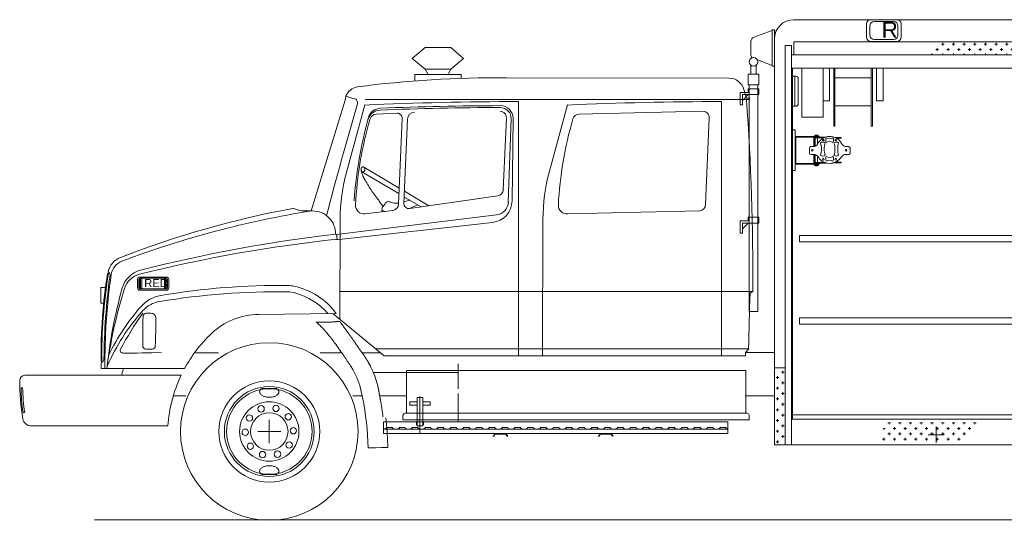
# Model space of a CAD drawing. Header units: metres. Extents: x -167 to 338, y -186 to 508.
# Tile 235 of 256: x 229.38 to 233.98, y -169.3 to -166.96. Entities that reach past the tile are written whole.
import ezdxf

# ---------------------------------------------------------------- set-up
doc = ezdxf.new("R2010")
doc.units = ezdxf.units.M
doc.header["$MEASUREMENT"] = 0
doc.linetypes.add('DASHED', pattern=[3, 2, -1])
doc.linetypes.add('PHANTOM', pattern=[10, 5, -1, 1, -1, 1, -1])
doc.styles.add('ERSTELLTER_STIL_1', font='arial.ttf')

# ---------------------------------------------------------------- blocks, each defined once
blk = doc.blocks.new('WHEEL')
at = {"color": 7, "linetype": 'Continuous', "lineweight": 13}
for p, q in [((1.79, 10.01), (-1.79, 10.01)), ((1.79, -10.01), (-1.79, -10.01))]:
    blk.add_line(p, q, dxfattribs=at)
for centre, radius in [((0, 0), 11.81), ((0, 0), 10.5), ((0, 0), 6.94), ((-1.91, 5.29), 0.75), ((1.57, 5.4), 0.75), ((-4.65, 3.16), 0.75), ((0, 0), 4.38), ((4.44, 3.45), 0.75), ((-5.62, -0.18), 0.75), ((5.62, 0.18), 0.75), ((-4.44, -3.45), 0.75), ((1.91, -5.29), 0.75), ((4.65, -3.16), 0.75), ((-1.57, -5.4), 0.75)]:
    blk.add_circle(centre, radius, dxfattribs=at)
for centre, radius, start, end in [((-1.53, 9.25), 0.725, 143.2924, 180), ((-1.53, 9.25), 0.725, 180, 216.7076), ((-0.8, 8.71), 1.63, 127.6123, 143.2924), ((0.8, 8.71), 1.63, 36.7076, 52.3877), ((1.53, 9.25), 0.725, 0, 36.7076), ((1.53, 9.25), 0.725, 323.2924, 0), ((-0.8, 9.8), 1.63, 216.7076, 240.9454), ((-0.32, 10.66), 2.62, 240.9454, 257.0408), ((0, 12.04), 4.04, 257.0408, 270), ((0, 12.04), 4.04, 270, 282.9592), ((0.32, 10.66), 2.62, 282.9592, 299.0546), ((0.8, 9.8), 1.63, 299.0546, 323.2924), ((-1.53, -9.25), 0.725, 143.2924, 180), ((-0.8, -9.8), 1.63, 119.0546, 143.2924), ((-0.32, -10.66), 2.62, 102.9592, 119.0546), ((0, -12.04), 4.04, 90, 102.9592), ((0, -12.04), 4.04, 77.0408, 90), ((0.32, -10.66), 2.62, 60.9454, 77.0408), ((0.8, -9.8), 1.63, 36.7076, 60.9454), ((1.53, -9.25), 0.725, 0, 36.7076), ((-1.53, -9.25), 0.725, 180, 216.7076), ((-0.8, -8.71), 1.63, 216.7076, 232.3877), ((0.8, -8.71), 1.63, 307.6123, 323.2924), ((1.53, -9.25), 0.725, 323.2924, 0)]:
    blk.add_arc(centre, radius, start, end, dxfattribs=at)
blk = doc.blocks.new('TELELITE')
at = {"color": 7, "linetype": 'Continuous', "lineweight": 13}
for p, q in [((7.5, 14.48), (3.16, 12.9)), ((8, 14.66), (7.5, 14.66)), ((7.5, 14.66), (7.5, 6.16)), ((8, 14.66), (8, 6.16)), ((2.5, 11.96), (2.5, 8.86)), ((7.5, 6.34), (4.03, 7.61)), ((2.5, 6.39), (2.5, 4.26)), ((3.74, 6.41), (3.74, 4.26)), ((7.5, 6.16), (8, 6.16)), ((1.87, 4.26), (1.87, 1.76)), ((1.87, 4.26), (4.37, 4.26)), ((4.37, 4.26), (4.37, 1.76)), ((0, 0), (0, -2.88)), ((2.12, 0), (0, 0)), ((1.87, 1.76), (4.37, 1.76)), ((1.87, 0.88), (1.87, 0)), ((4.37, 0.88), (1.87, 0.88)), ((2.12, 1.76), (2.12, -51.14)), ((4.12, 1.76), (4.12, -51.14)), ((4.37, -0.5), (4.37, 0.88)), ((1.87, -0.5), (0.5, -1.87)), ((0.5, -0.5), (4.37, -0.5)), ((0.5, -2.88), (0.5, -0.5)), ((0, -2.88), (0.5, -2.88)), ((4.37, -29.12), (1.87, -29.12)), ((1.87, -29.12), (1.87, -30)), ((4.37, -30.5), (4.37, -29.12)), ((2.12, -30), (0, -30)), ((0, -30), (0, -32.88)), ((0.5, -32.88), (0.5, -30.5)), ((0.5, -30.5), (4.37, -30.5)), ((1.87, -30.5), (0.5, -31.87)), ((0, -32.88), (0.5, -32.88)), ((2.12, -51.14), (4.12, -51.14))]:
    blk.add_line(p, q, dxfattribs=at)
blk.add_circle((3.12, 7.18), 1, dxfattribs=at)
for centre, start, end in [((3.5, 11.96), 110, 180), ((3.5, 8.86), 180, 226.6023)]:
    blk.add_arc(centre, 1, start, end, dxfattribs=at)
blk = doc.blocks.new('COMPLT1')
at = {"color": 7, "linetype": 'Continuous', "lineweight": 13}
for p, q in [((0.03, -6.72), (0.75, -6.72)), ((0.44, -6.72), (0.44, -13.72)), ((1.25, -7.22), (1.25, -13.22)), ((0.03, -13.72), (0.75, -13.72))]:
    blk.add_line(p, q, dxfattribs=at)
for centre, start, end in [((0.75, -7.22), 0, 90), ((0.75, -13.22), 270, 360)]:
    blk.add_arc(centre, 0.5, start, end, dxfattribs=at)
blk = doc.blocks.new('_X5')
at = {"color": 7, "linetype": 'Continuous', "lineweight": 13}
for p, q in [((310.29, 327.5), (310.62, 327.5)), ((310.31, 327.19), (310.31, 327.53)), ((311.25, 328.75), (311.88, 328.75)), ((311.56, 328.44), (311.56, 328.89)), ((312.5, 327.5), (313.12, 327.5)), ((312.81, 327.19), (312.81, 327.81)), ((313.75, 328.75), (314.38, 328.75)), ((314.06, 328.44), (314.06, 328.89)), ((315, 327.5), (315.62, 327.5)), ((315.31, 327.19), (315.31, 327.81)), ((316.25, 328.75), (316.88, 328.75)), ((316.56, 328.44), (316.56, 328.89)), ((317.5, 327.5), (318.12, 327.5)), ((317.81, 327.19), (317.81, 327.81)), ((318.75, 328.75), (319.38, 328.75)), ((319.06, 328.44), (319.06, 328.89)), ((320, 327.5), (320.62, 327.5)), ((320.31, 327.19), (320.31, 327.81)), ((321.25, 328.75), (321.88, 328.75)), ((321.56, 328.44), (321.56, 328.89)), ((322.5, 327.5), (323.12, 327.5)), ((322.81, 327.19), (322.81, 327.81)), ((323.75, 328.75), (324.38, 328.75)), ((324.06, 328.44), (324.06, 328.89)), ((325, 327.5), (325.62, 327.5)), ((325.31, 327.19), (325.31, 327.81)), ((326.25, 328.75), (326.88, 328.75)), ((326.56, 328.44), (326.56, 328.89)), ((327.5, 327.5), (328.12, 327.5)), ((327.81, 327.19), (327.81, 327.81)), ((328.75, 328.75), (329.38, 328.75)), ((329.06, 328.44), (329.06, 328.89)), ((330, 327.5), (330.62, 327.5)), ((330.31, 327.19), (330.31, 327.81)), ((331.25, 328.75), (331.88, 328.75)), ((331.56, 328.44), (331.56, 328.89)), ((310, 325), (310.62, 325)), ((310.31, 324.69), (310.31, 325.31)), ((311.25, 326.25), (311.88, 326.25)), ((311.56, 325.94), (311.56, 326.56)), ((312.5, 325), (313.12, 325)), ((312.81, 324.69), (312.81, 325.31)), ((313.75, 326.25), (314.38, 326.25)), ((314.06, 325.94), (314.06, 326.56)), ((315, 325), (315.62, 325)), ((315.31, 324.69), (315.31, 325.31)), ((316.25, 326.25), (316.88, 326.25)), ((316.56, 325.94), (316.56, 326.56)), ((317.5, 325), (318.12, 325)), ((317.81, 324.69), (317.81, 325.31)), ((318.75, 326.25), (319.38, 326.25)), ((319.06, 325.94), (319.06, 326.56)), ((320, 325), (320.62, 325)), ((320.31, 324.69), (320.31, 325.31)), ((321.25, 326.25), (321.88, 326.25)), ((321.56, 325.94), (321.56, 326.56)), ((322.5, 325), (323.12, 325)), ((322.81, 324.69), (322.81, 325.31)), ((323.75, 326.25), (324.38, 326.25)), ((324.06, 325.94), (324.06, 326.56)), ((325, 325), (325.62, 325)), ((325.31, 324.69), (325.31, 325.31)), ((326.25, 326.25), (326.88, 326.25)), ((326.56, 325.94), (326.56, 326.56)), ((327.5, 325), (328.12, 325)), ((327.81, 324.69), (327.81, 325.31)), ((328.75, 326.25), (329.38, 326.25)), ((329.06, 325.94), (329.06, 326.56)), ((330, 325), (330.06, 325))]:
    blk.add_line(p, q, dxfattribs=at)
blk = doc.blocks.new('_X2')
at = {"color": 7, "linetype": 'Continuous', "lineweight": 13}
for p, q in [((323.76, 401.25), (324.38, 401.25)), ((324.06, 400.94), (324.06, 401.54)), ((326.25, 401.25), (326.88, 401.25)), ((326.56, 400.94), (326.56, 401.56)), ((328.75, 401.25), (329.38, 401.25)), ((329.06, 400.94), (329.06, 401.56)), ((331.25, 401.25), (331.88, 401.25)), ((331.56, 400.94), (331.56, 401.56)), ((333.75, 401.25), (334.38, 401.25)), ((334.06, 400.94), (334.06, 401.56)), ((336.25, 401.25), (336.88, 401.25)), ((336.56, 400.94), (336.56, 401.56)), ((338.75, 401.25), (339.38, 401.25)), ((339.06, 400.94), (339.06, 401.56)), ((341.25, 401.25), (341.88, 401.25)), ((341.56, 400.94), (341.56, 401.56)), ((321.56, 398.81), (321.56, 399.06)), ((322.5, 400), (323.12, 400)), ((322.81, 399.69), (322.81, 400.31)), ((324.06, 398.81), (324.06, 399.06)), ((325, 400), (325.62, 400)), ((325.31, 399.69), (325.31, 400.31)), ((326.56, 398.81), (326.56, 399.06)), ((327.5, 400), (328.12, 400)), ((327.81, 399.69), (327.81, 400.31)), ((329.06, 398.81), (329.06, 399.06)), ((330, 400), (330.62, 400)), ((330.31, 399.69), (330.31, 400.31)), ((331.56, 398.81), (331.56, 399.06)), ((332.5, 400), (333.12, 400)), ((332.81, 399.69), (332.81, 400.31)), ((334.06, 398.81), (334.06, 399.06)), ((335, 400), (335.62, 400)), ((335.31, 399.69), (335.31, 400.31)), ((336.56, 398.81), (336.56, 399.06)), ((337.5, 400), (338.12, 400)), ((337.81, 399.69), (337.81, 400.31)), ((339.06, 398.81), (339.06, 399.06)), ((340, 400), (340.61, 400)), ((340.31, 399.71), (340.31, 400.31))]:
    blk.add_line(p, q, dxfattribs=at)

msp = doc.modelspace()

# ---------------------------------------------------------------- linework, layer by layer
at = {"color": 7, "linetype": 'Continuous', "lineweight": 13}
for p, q in [((232.9976, -166.9588), (236.9722, -166.9588)), ((233.4799, -166.9588), (233.3576, -166.9588)), ((233.4645, -166.9676), (233.373, -166.9676)), ((233.3376, -166.9787), (233.3376, -167.0398)), ((233.353, -166.9876), (233.353, -167.0309)), ((233.4845, -167.0309), (233.4845, -166.9876)), ((233.4998, -167.0398), (233.4998, -166.9787)), ((233.4998, -166.9787), (233.4998, -167.0398)), ((232.9077, -167.0486), (232.9077, -168.9434)), ((233.3576, -167.0598), (233.4799, -167.0598)), ((233.373, -167.0509), (233.4645, -167.0509)), ((231.2765, -167.0892), (231.3964, -167.0892)), ((232.9077, -167.0989), (232.9077, -167.1888)), ((232.9577, -167.0786), (232.9577, -168.9434)), ((232.9577, -167.0786), (232.9876, -167.0786)), ((232.9876, -167.0786), (232.9876, -168.9434)), ((232.9976, -167.062), (232.9976, -167.122)), ((236.9667, -167.062), (232.9976, -167.062)), ((232.9876, -167.122), (236.9764, -167.122)), ((231.2765, -167.1891), (231.3964, -167.1891)), ((231.2765, -167.1891), (231.2912, -167.2145)), ((231.3964, -167.1891), (231.3849, -167.2091)), ((232.9876, -167.1857), (236.9764, -167.1857)), ((232.9926, -167.1857), (232.9926, -168.8236)), ((233.0356, -167.1857), (233.0356, -167.4134)), ((233.1354, -167.1857), (233.1354, -167.4134)), ((233.1654, -167.1857), (233.1654, -167.3372)), ((233.1854, -167.1857), (233.1854, -167.4553)), ((233.1904, -167.1857), (233.1904, -167.4553)), ((233.3602, -167.1857), (233.3602, -167.4553)), ((233.3651, -167.1857), (233.3651, -167.4553)), ((233.3851, -167.1857), (233.3851, -167.3372)), ((233.4151, -167.1857), (233.4151, -167.3372)), ((231.4448, -167.2145), (231.2282, -167.2145)), ((231.2282, -167.2145), (231.2282, -167.2444)), ((231.4448, -167.2145), (231.4448, -167.2327)), ((231.6548, -167.2304), (232.6956, -167.2313)), ((233.1904, -167.2306), (233.3602, -167.2306)), ((232.7656, -167.285), (232.7766, -167.3246)), ((230.9027, -167.3348), (230.7446, -167.8512)), ((230.9027, -167.3348), (230.9068, -167.3151)), ((230.9962, -167.3316), (232.7906, -167.3316)), ((232.7766, -167.3246), (232.7906, -167.3246)), ((232.7773, -167.3316), (232.7906, -167.3316)), ((232.7906, -167.3246), (232.7906, -167.3316)), ((233.1654, -167.3372), (233.1354, -167.3372)), ((233.3851, -167.3372), (233.4151, -167.3372)), ((230.91, -167.6657), (230.9941, -167.3568)), ((231.7127, -167.3427), (231.7127, -168.5279)), ((231.8572, -167.6657), (231.9414, -167.3568)), ((232.66, -167.3427), (232.66, -168.5279)), ((233.1904, -167.3604), (233.3602, -167.3604)), ((231.0485, -167.3993), (231.1451, -167.3953)), ((231.1696, -167.4199), (231.1525, -167.819)), ((231.194, -167.4223), (231.1772, -167.8147)), ((231.656, -167.4167), (231.6416, -167.752)), ((231.6777, -167.4215), (231.665, -167.8097)), ((231.6872, -167.4196), (231.6823, -167.8046)), ((231.9958, -167.3993), (232.574, -167.3863)), ((232.6033, -167.4167), (232.5859, -167.8218)), ((233.0356, -167.4134), (233.1354, -167.4134)), ((232.9949, -167.4735), (233.0048, -167.4735)), ((233.0048, -167.4735), (233.0048, -167.6618)), ((233.1904, -167.4553), (233.1854, -167.4553)), ((233.3651, -167.4553), (233.3602, -167.4553)), ((233.1166, -167.5032), (233.0048, -167.5032)), ((233.008, -167.5064), (233.008, -167.6298)), ((233.1166, -167.5064), (233.008, -167.5064)), ((233.0923, -167.5076), (233.0923, -167.5505)), ((233.1433, -167.5076), (233.0923, -167.5076)), ((233.0955, -167.5108), (233.0955, -167.5497)), ((233.1363, -167.5108), (233.0955, -167.5108)), ((233.0967, -167.4974), (233.1118, -167.4974)), ((233.0967, -167.5032), (233.0967, -167.4974)), ((233.0983, -167.4974), (233.0983, -167.5032)), ((233.0987, -167.5064), (233.0987, -167.5076)), ((233.0987, -167.5108), (233.0987, -167.5485)), ((233.1039, -167.4974), (233.1039, -167.5032)), ((233.1087, -167.5064), (233.1087, -167.5076)), ((233.1087, -167.5108), (233.1087, -167.5405)), ((233.1105, -167.4974), (233.1105, -167.5032)), ((233.1118, -167.4974), (233.1118, -167.5032)), ((233.1166, -167.5064), (233.1166, -167.5032)), ((233.2189, -167.5081), (233.1897, -167.5081)), ((233.2189, -167.5113), (233.1964, -167.5113)), ((233.2189, -167.5081), (233.2189, -167.5113)), ((233.0716, -167.5576), (233.0716, -167.581)), ((233.0876, -167.5509), (233.0783, -167.5509)), ((233.245, -167.5509), (233.2543, -167.5509)), ((233.2609, -167.5576), (233.2609, -167.581)), ((233.0783, -167.5877), (233.0911, -167.5877)), ((233.0923, -167.5877), (233.0923, -167.6278)), ((233.0955, -167.588), (233.0955, -167.6246)), ((233.0987, -167.5888), (233.0987, -167.6246)), ((233.1087, -167.5943), (233.1087, -167.6246)), ((233.2543, -167.5877), (233.2415, -167.5877)), ((233.1166, -167.633), (233.0048, -167.633)), ((233.1166, -167.6298), (233.008, -167.6298)), ((233.0923, -167.6278), (233.153, -167.6278)), ((233.094, -167.6331), (233.094, -167.6371)), ((233.094, -167.6371), (233.1138, -167.6371)), ((233.0955, -167.6246), (233.1425, -167.6246)), ((233.0963, -167.6371), (233.0963, -167.6331)), ((233.0987, -167.6278), (233.0987, -167.6298)), ((233.0987, -167.6371), (233.0987, -167.641)), ((233.0987, -167.641), (233.1087, -167.641)), ((233.1087, -167.6278), (233.1087, -167.6298)), ((233.1087, -167.6371), (233.1087, -167.641)), ((233.1113, -167.6371), (233.1113, -167.6331)), ((233.1138, -167.6371), (233.1138, -167.6331)), ((233.1166, -167.6298), (233.1166, -167.633)), ((233.1805, -167.6275), (233.219, -167.6275)), ((233.1903, -167.6243), (233.219, -167.6243)), ((233.219, -167.6243), (233.219, -167.6275)), ((233.0048, -167.6618), (232.9936, -167.6618)), ((231.6153, -167.7811), (231.205, -167.8399)), ((230.7106, -167.8514), (230.7503, -167.8511)), ((230.8625, -167.9608), (231.6096, -167.8701)), ((231.1249, -167.8489), (230.9955, -167.8647)), ((231.9427, -167.8647), (232.5591, -167.8509)), ((230.8609, -167.9859), (231.5912, -167.905)), ((230.8793, -167.892), (230.8779, -168.3569)), ((231.8266, -167.892), (231.8247, -168.5279)), ((230.8624, -167.9598), (230.8651, -167.9835)), ((230.8609, -167.9839), (230.8609, -167.9856)), ((229.8787, -168.058), (229.8797, -168.0576)), ((229.7938, -168.1427), (229.7978, -168.1427)), ((230.0691, -168.1597), (229.9435, -168.1597)), ((229.7611, -168.2083), (229.7611, -168.282)), ((229.7611, -168.2083), (229.784, -168.2083)), ((229.9335, -168.1697), (229.9335, -168.2112)), ((229.9395, -168.1697), (229.9395, -168.2112)), ((229.9427, -168.1658), (229.9427, -168.2151)), ((230.0691, -168.1657), (229.9435, -168.1657)), ((229.9477, -168.1658), (229.9477, -168.2151)), ((229.9527, -168.1658), (229.9527, -168.2151)), ((230.0594, -168.1657), (230.0594, -168.2152)), ((230.0644, -168.1657), (230.0644, -168.2152)), ((230.0694, -168.1657), (230.0694, -168.2152)), ((230.0731, -168.2112), (230.0731, -168.1697)), ((230.0791, -168.2112), (230.0791, -168.1697)), ((229.9435, -168.2152), (230.0691, -168.2152)), ((229.9435, -168.2212), (230.0691, -168.2212)), ((230.8783, -168.2265), (231.7127, -168.2265)), ((231.7143, -168.2265), (231.8598, -168.2265)), ((231.8256, -168.2265), (232.66, -168.2265)), ((232.6616, -168.2265), (232.8071, -168.2265)), ((232.8071, -168.2265), (232.7944, -168.2343)), ((229.7611, -168.282), (229.7752, -168.282)), ((229.9746, -168.3287), (229.9955, -168.3287)), ((230.4991, -168.334), (230.8617, -168.3294)), ((230.8449, -168.3296), (231.085, -168.5279)), ((230.7679, -168.3702), (230.8305, -168.3702)), ((230.8625, -168.3679), (230.8801, -168.368)), ((229.8222, -168.5117), (229.8222, -168.5117)), ((229.8222, -168.5117), (229.8222, -168.5117)), ((229.8222, -168.5117), (229.8222, -168.5117)), ((229.8222, -168.5117), (229.8222, -168.5117)), ((229.8222, -168.5117), (229.8222, -168.5117)), ((229.8222, -168.5117), (229.8222, -168.5118)), ((229.8222, -168.5118), (229.8223, -168.5118)), ((229.8223, -168.5118), (229.8223, -168.5118)), ((229.8223, -168.5118), (229.8223, -168.5118)), ((230.2034, -168.5133), (230.3117, -168.5133)), ((230.7855, -168.5133), (230.8871, -168.5133)), ((230.9839, -168.5133), (231.0671, -168.5133)), ((230.9913, -168.5257), (230.9954, -168.532)), ((231.045, -168.4948), (231.8411, -168.4948)), ((231.085, -168.5279), (231.8247, -168.5279)), ((231.8247, -168.5279), (232.772, -168.5279)), ((231.8248, -168.4948), (232.7884, -168.4948)), ((232.772, -168.5127), (232.7884, -168.4948)), ((232.772, -168.5127), (232.8878, -168.5127)), ((232.772, -168.5127), (232.772, -168.5279)), ((232.8079, -168.5127), (232.9077, -168.5127)), ((232.8079, -168.5127), (232.9077, -168.5127)), ((229.7629, -168.5535), (229.7669, -168.5535)), ((229.763, -168.5606), (229.7636, -168.587)), ((229.7926, -168.5604), (229.7926, -168.5604)), ((229.7926, -168.5604), (229.7927, -168.5604)), ((229.7927, -168.5604), (229.7928, -168.5604)), ((229.7928, -168.5604), (229.7929, -168.5604)), ((229.7929, -168.5604), (229.793, -168.5605)), ((229.793, -168.5605), (229.7931, -168.5605)), ((229.7931, -168.5605), (229.7932, -168.5605)), ((229.7932, -168.5605), (229.7932, -168.5605)), ((229.7932, -168.5605), (229.7933, -168.5605)), ((231.4313, -168.6811), (231.4313, -168.5649)), ((229.4066, -168.6184), (230.137, -168.6184)), ((229.7636, -168.5869), (230.153, -168.5869)), ((229.8584, -168.6184), (229.8673, -168.587)), ((231.4308, -168.6052), (231.0348, -168.6052)), ((231.1888, -168.5952), (232.7743, -168.5952)), ((231.1888, -168.5952), (231.1888, -168.7954)), ((232.7743, -168.5952), (232.7743, -168.7954)), ((232.9577, -168.5839), (232.9077, -168.5839)), ((232.9217, -168.5853), (232.9217, -168.5839)), ((232.9217, -168.6352), (232.9217, -168.6227)), ((232.9405, -168.604), (232.953, -168.604)), ((232.9467, -168.6103), (232.9467, -168.5978)), ((232.9577, -168.9434), (232.9577, -168.5839)), ((232.9155, -168.629), (232.928, -168.629)), ((232.9405, -168.654), (232.953, -168.654)), ((232.9467, -168.6602), (232.9467, -168.6477)), ((229.3893, -168.6773), (229.3965, -168.6773)), ((230.0988, -168.7148), (230.1585, -168.7148)), ((230.9388, -168.7148), (230.9826, -168.7148)), ((231.0643, -168.7148), (231.1885, -168.7148)), ((231.4313, -168.7997), (231.4313, -168.7037)), ((232.7743, -168.7141), (232.9077, -168.7141)), ((232.9155, -168.6789), (232.928, -168.6789)), ((232.9217, -168.6852), (232.9217, -168.6727)), ((232.9405, -168.7039), (232.953, -168.7039)), ((232.9467, -168.7101), (232.9467, -168.6976)), ((231.2046, -168.7415), (231.2396, -168.7415)), ((231.2046, -168.7581), (231.2046, -168.7415)), ((231.2046, -168.7581), (231.2396, -168.7581)), ((231.2396, -168.8535), (231.2396, -168.7227)), ((231.2396, -168.7227), (231.265, -168.7227)), ((231.2523, -168.85), (231.2523, -168.7177)), ((231.265, -168.7227), (231.265, -168.8535)), ((231.265, -168.7415), (231.3, -168.7415)), ((231.265, -168.7581), (231.3, -168.7581)), ((231.3, -168.7415), (231.3, -168.7581)), ((232.9155, -168.7289), (232.928, -168.7289)), ((232.9217, -168.7351), (232.9217, -168.7226)), ((232.9405, -168.7538), (232.953, -168.7538)), ((232.9467, -168.7601), (232.9467, -168.7476)), ((229.3986, -168.7922), (229.4061, -168.7922)), ((231.173, -168.8061), (231.173, -168.8259)), ((231.1836, -168.7954), (232.7794, -168.7954)), ((231.4313, -168.7997), (231.4313, -168.8359)), ((232.7901, -168.8048), (232.7901, -168.8259)), ((232.9155, -168.7788), (232.928, -168.7788)), ((232.9217, -168.785), (232.9217, -168.7726)), ((232.9405, -168.8038), (232.953, -168.8038)), ((232.9467, -168.81), (232.9467, -168.7975)), ((232.9926, -168.8036), (234.1874, -168.8036)), ((229.4368, -168.8546), (230.0751, -168.8546)), ((230.5486, -168.9345), (230.5486, -168.8266)), ((232.6898, -168.8356), (231.0826, -168.835)), ((231.0826, -168.835), (231.0826, -168.85)), ((231.0826, -168.8374), (231.0826, -168.8894)), ((231.1731, -168.8259), (232.7901, -168.8259)), ((231.2364, -168.8502), (231.2364, -168.8385)), ((231.2364, -168.8385), (231.2394, -168.8385)), ((231.2394, -168.8502), (231.2364, -168.8502)), ((231.2396, -168.8535), (231.265, -168.8535)), ((231.2523, -168.835), (231.2523, -168.85)), ((231.2523, -168.8374), (231.2523, -168.8894)), ((231.2683, -168.8385), (231.2653, -168.8385)), ((231.2653, -168.8502), (231.2683, -168.8502)), ((231.2683, -168.8502), (231.2683, -168.8385)), ((232.6898, -168.835), (232.6898, -168.85)), ((232.6898, -168.8374), (232.6898, -168.8894)), ((232.9155, -168.8287), (232.928, -168.8287)), ((232.9217, -168.835), (232.9217, -168.8225)), ((232.9405, -168.8537), (232.953, -168.8537)), ((232.9467, -168.8599), (232.9467, -168.8475)), ((232.9876, -168.8236), (234.527, -168.8236)), ((230.4947, -168.8806), (230.6026, -168.8806)), ((231.2061, -168.8694), (231.0826, -168.8694)), ((231.0826, -168.8894), (231.2061, -168.8894)), ((231.0972, -168.8613), (231.1218, -168.8613)), ((231.1571, -168.8613), (231.1817, -168.8613)), ((231.2061, -168.8694), (231.2308, -168.8694)), ((231.2061, -168.8894), (231.2288, -168.8894)), ((231.2167, -168.8613), (231.2413, -168.8613)), ((231.2288, -168.8894), (232.6898, -168.8894)), ((232.6898, -168.8694), (231.2308, -168.8694)), ((231.277, -168.8613), (231.3015, -168.8613)), ((231.3369, -168.8613), (231.3614, -168.8613)), ((231.3968, -168.8613), (231.4214, -168.8613)), ((231.4567, -168.8613), (231.4813, -168.8613)), ((231.5167, -168.8613), (231.5412, -168.8613)), ((231.5766, -168.8613), (231.6011, -168.8613)), ((231.5947, -168.9001), (231.5947, -168.9036)), ((231.6049, -168.8935), (231.6311, -168.8935)), ((231.6315, -168.8935), (231.652, -168.8935)), ((231.6365, -168.8613), (231.6611, -168.8613)), ((231.6618, -168.8997), (231.6618, -168.9034)), ((231.6964, -168.8613), (231.721, -168.8613)), ((231.7564, -168.8613), (231.7809, -168.8613)), ((231.8163, -168.8613), (231.8408, -168.8613)), ((231.8762, -168.8613), (231.9008, -168.8613)), ((231.9361, -168.8613), (231.9607, -168.8613)), ((231.9961, -168.8613), (232.0206, -168.8613)), ((232.056, -168.8613), (232.0805, -168.8613)), ((232.0862, -168.9001), (232.0862, -168.9036)), ((232.0963, -168.8935), (232.1225, -168.8935)), ((232.1159, -168.8613), (232.1405, -168.8613)), ((232.123, -168.8935), (232.1434, -168.8935)), ((232.1533, -168.8997), (232.1533, -168.9034)), ((232.1758, -168.8613), (232.2004, -168.8613)), ((232.2358, -168.8613), (232.2603, -168.8613)), ((232.2957, -168.8613), (232.3202, -168.8613)), ((232.3556, -168.8613), (232.3802, -168.8613)), ((232.4155, -168.8613), (232.4401, -168.8613)), ((232.4755, -168.8613), (232.5, -168.8613)), ((232.5354, -168.8613), (232.5599, -168.8613)), ((232.5953, -168.8613), (232.6199, -168.8613)), ((232.6552, -168.8613), (232.6798, -168.8613)), ((232.9155, -168.8787), (232.928, -168.8787)), ((232.9217, -168.8849), (232.9217, -168.8724)), ((232.9467, -168.9099), (232.9467, -168.8974)), ((233.625, -168.8955), (233.6999, -168.8955)), ((233.6624, -168.933), (233.6624, -168.858)), ((232.9077, -168.9434), (232.9577, -168.9434)), ((232.9876, -168.9434), (232.9077, -168.9434)), ((232.9155, -168.9286), (232.928, -168.9286)), ((232.9217, -168.9348), (232.9217, -168.9224)), ((232.9405, -168.9036), (232.953, -168.9036)), ((232.9876, -168.9434), (234.527, -168.9434)), ((231.011, -168.9562), (231.0454, -168.9562)), ((231.0454, -168.9562), (231.0723, -168.9557)), ((231.0723, -168.9557), (231.1022, -168.9551)), ((229.7322, -169.2921), (237.6328, -169.2921))]:
    msp.add_line(p, q, dxfattribs=at)
for points in [[(231.2765, -167.0892), (231.2166, -167.1392), (231.2765, -167.1891)], [(231.3964, -167.1891), (231.4563, -167.1392), (231.3964, -167.0892)], [(230.9776, -167.6636), (230.985, -167.6874)], [(230.6836, -167.8471), (230.6837, -167.8472), (230.6839, -167.8472), (230.6841, -167.8473), (230.6843, -167.8473), (230.6844, -167.8473), (230.6846, -167.8474), (230.6848, -167.8474), (230.685, -167.8475), (230.6851, -167.8475)], [(230.8459, -167.9617), (230.8459, -167.9617), (230.8459, -167.9617), (230.8459, -167.9617), (230.8459, -167.9618)], [(231.011, -168.9562), (231.0096, -168.9268), (231.0077, -168.8974), (231.0052, -168.868), (231.0021, -168.8387), (230.9984, -168.8095), (230.9943, -168.7803), (230.9898, -168.7511), (230.9845, -168.7221), (230.9784, -168.6933), (230.9751, -168.6799), (230.9715, -168.6666), (230.9674, -168.6535), (230.9627, -168.6406), (230.9574, -168.6279), (230.9516, -168.6154), (230.9453, -168.6032), (230.9385, -168.5912), (230.9313, -168.5795), (230.9277, -168.5738), (230.9241, -168.5683), (230.9204, -168.5627), (230.9167, -168.5572), (230.913, -168.5516), (230.9093, -168.5461), (230.9056, -168.5405), (230.9019, -168.535), (230.8981, -168.5295), (230.8933, -168.5225), (230.8884, -168.5155), (230.8835, -168.5084), (230.8786, -168.5015), (230.8736, -168.4945), (230.8687, -168.4875), (230.8637, -168.4806), (230.8587, -168.4737), (230.8536, -168.4668), (230.8531, -168.4661), (230.8526, -168.4654), (230.852, -168.4647), (230.8515, -168.464), (230.851, -168.4633), (230.8505, -168.4626), (230.85, -168.4619), (230.8494, -168.4612), (230.8489, -168.4605), (230.848, -168.4592), (230.8471, -168.458), (230.8462, -168.4568), (230.8453, -168.4556), (230.8443, -168.4544), (230.8434, -168.4531), (230.8425, -168.4519), (230.8416, -168.4507), (230.8407, -168.4495), (230.8403, -168.4491), (230.84, -168.4487), (230.8397, -168.4483), (230.8394, -168.4479), (230.8391, -168.4474), (230.8388, -168.447), (230.8384, -168.4466), (230.8381, -168.4462), (230.8378, -168.4458), (230.8372, -168.445), (230.8366, -168.4442), (230.8359, -168.4434), (230.8353, -168.4426), (230.8347, -168.4418), (230.834, -168.441), (230.8334, -168.4401), (230.8328, -168.4393), (230.8322, -168.4385), (230.8309, -168.4369), (230.8296, -168.4353), (230.8283, -168.4337), (230.8271, -168.4321), (230.8258, -168.4306), (230.8245, -168.429), (230.8232, -168.4274), (230.8219, -168.4258), (230.8206, -168.4242), (230.8197, -168.4231), (230.8187, -168.422), (230.8178, -168.4209), (230.8168, -168.4198), (230.8159, -168.4187), (230.8149, -168.4176), (230.814, -168.4165), (230.813, -168.4154), (230.8121, -168.4143), (230.8114, -168.4135), (230.8108, -168.4128), (230.8102, -168.4121), (230.8095, -168.4114), (230.8089, -168.4106), (230.8082, -168.4099), (230.8076, -168.4092), (230.8069, -168.4085), (230.8063, -168.4078), (230.8022, -168.4034), (230.7981, -168.399), (230.794, -168.3947), (230.7897, -168.3905), (230.7855, -168.3863), (230.7811, -168.3822), (230.7768, -168.3781), (230.7723, -168.3741), (230.7679, -168.3702)], [(230.8625, -168.368), (230.8619, -168.368), (230.8612, -168.368), (230.8606, -168.368), (230.8595, -168.3681), (230.8584, -168.3681), (230.8572, -168.3682), (230.8556, -168.3683), (230.8539, -168.3685), (230.8523, -168.3686), (230.8501, -168.3688), (230.8478, -168.369), (230.8456, -168.3692), (230.8431, -168.3694), (230.8406, -168.3696), (230.8382, -168.3697), (230.8356, -168.3699), (230.833, -168.37), (230.8305, -168.3702)], [(230.881, -168.3707), (230.881, -168.3706), (230.8809, -168.3706), (230.8808, -168.3706), (230.8808, -168.3706), (230.8809, -168.3708), (230.8809, -168.3709), (230.8811, -168.3712), (230.8812, -168.3714), (230.8813, -168.3716), (230.8817, -168.3722), (230.8822, -168.3729), (230.8826, -168.3736), (230.8831, -168.3743), (230.8836, -168.3751), (230.8841, -168.3758), (230.8846, -168.3765), (230.8852, -168.3772), (230.8857, -168.378), (230.8871, -168.38), (230.8885, -168.3819), (230.89, -168.3839), (230.8914, -168.3859), (230.8929, -168.3879), (230.8943, -168.3898), (230.8958, -168.3918), (230.8973, -168.3938), (230.8987, -168.3958)], [(230.8987, -168.3958), (230.9027, -168.4011), (230.9066, -168.4064), (230.9105, -168.4117), (230.9144, -168.417), (230.9182, -168.4223), (230.9221, -168.4277), (230.9259, -168.433), (230.9297, -168.4384), (230.9335, -168.4438), (230.9354, -168.4463), (230.9372, -168.4489), (230.939, -168.4515), (230.9408, -168.4541), (230.9427, -168.4567), (230.9445, -168.4593), (230.9463, -168.462), (230.9481, -168.4646), (230.9499, -168.4672), (230.9524, -168.4708), (230.9549, -168.4745), (230.9574, -168.4782), (230.9599, -168.4819), (230.9624, -168.4855), (230.9649, -168.4892), (230.9674, -168.4929), (230.9699, -168.4966), (230.9723, -168.5003), (230.9724, -168.5005), (230.9725, -168.5006), (230.9726, -168.5008), (230.9727, -168.5009), (230.9728, -168.501), (230.9729, -168.5012), (230.973, -168.5013), (230.9731, -168.5015), (230.9732, -168.5016), (230.9732, -168.5017), (230.9733, -168.5017), (230.9733, -168.5018), (230.9733, -168.5018), (230.9733, -168.5018), (230.9734, -168.5019), (230.9734, -168.5019), (230.9734, -168.502), (230.9735, -168.502), (230.9735, -168.5021), (230.9736, -168.5022), (230.9736, -168.5023), (230.9737, -168.5024), (230.9737, -168.5024), (230.9738, -168.5025), (230.9738, -168.5026), (230.9739, -168.5027), (230.9739, -168.5028), (230.974, -168.5029), (230.9741, -168.503), (230.9742, -168.5031), (230.9743, -168.5032), (230.9744, -168.5034), (230.9744, -168.5035), (230.9745, -168.5036), (230.9746, -168.5037), (230.9747, -168.5038), (230.9748, -168.504), (230.9749, -168.5042), (230.975, -168.5043), (230.9752, -168.5045), (230.9753, -168.5047), (230.9754, -168.5048), (230.9755, -168.505), (230.9756, -168.5051), (230.9757, -168.5053), (230.9758, -168.5053), (230.9758, -168.5054), (230.9758, -168.5054), (230.9759, -168.5055), (230.9759, -168.5055), (230.9759, -168.5056), (230.976, -168.5056), (230.976, -168.5057), (230.976, -168.5057), (230.9761, -168.5058), (230.9761, -168.5058), (230.9762, -168.5059), (230.9762, -168.5059), (230.9763, -168.506), (230.9763, -168.506), (230.9764, -168.5061), (230.9764, -168.5062), (230.9764, -168.5062), (230.9771, -168.5071), (230.9778, -168.508), (230.9785, -168.5088), (230.9791, -168.5097), (230.9798, -168.5106), (230.9805, -168.5115), (230.9812, -168.5124), (230.9818, -168.5132), (230.9825, -168.5141), (230.9835, -168.5154), (230.9845, -168.5167), (230.9855, -168.518), (230.9864, -168.5193), (230.9874, -168.5205), (230.9884, -168.5218), (230.9894, -168.5231), (230.9903, -168.5244), (230.9913, -168.5257)], [(230.0457, -168.5097), (230.0457, -168.5098), (230.0457, -168.5099), (230.0457, -168.51), (230.0457, -168.5101), (230.0456, -168.5102), (230.0456, -168.5104), (230.0456, -168.5105), (230.0456, -168.5106), (230.0455, -168.5107)], [(231.0675, -168.7335), (231.0672, -168.7319), (231.067, -168.7304), (231.0667, -168.7288), (231.0664, -168.7272), (231.0662, -168.7256), (231.0659, -168.724), (231.0656, -168.7224), (231.0654, -168.7208), (231.0649, -168.718), (231.0644, -168.7153), (231.0639, -168.7125), (231.0634, -168.7097), (231.0629, -168.7069), (231.0624, -168.7042), (231.0619, -168.7014), (231.0614, -168.6986), (231.0609, -168.6959), (231.0606, -168.6945), (231.0604, -168.6931), (231.0601, -168.6917), (231.0598, -168.6903), (231.0596, -168.6889), (231.0593, -168.6876), (231.059, -168.6862), (231.0588, -168.6848), (231.0585, -168.6834), (231.0584, -168.6827), (231.0582, -168.682), (231.0581, -168.6812), (231.0579, -168.6805), (231.0578, -168.6798), (231.0576, -168.6791), (231.0575, -168.6784), (231.0573, -168.6777), (231.0572, -168.6769), (231.0554, -168.669), (231.0535, -168.6611), (231.0514, -168.6533), (231.0492, -168.6455), (231.0468, -168.6377), (231.0442, -168.63), (231.0415, -168.6224), (231.0387, -168.6148), (231.0356, -168.6073), (231.0342, -168.6038), (231.0327, -168.6003), (231.0312, -168.5969), (231.0297, -168.5935), (231.0281, -168.5901), (231.0265, -168.5867), (231.0249, -168.5833), (231.0232, -168.5799), (231.0215, -168.5766), (231.0208, -168.5752), (231.0201, -168.5739), (231.0194, -168.5726), (231.0187, -168.5712), (231.018, -168.5699), (231.0173, -168.5685), (231.0166, -168.5672), (231.0158, -168.5659), (231.0151, -168.5645), (231.0142, -168.5629), (231.0132, -168.5612), (231.0123, -168.5596), (231.0113, -168.5579), (231.0104, -168.5563), (231.0094, -168.5547), (231.0085, -168.553), (231.0075, -168.5514), (231.0065, -168.5498), (231.006, -168.549), (231.0055, -168.5481), (231.0049, -168.5473), (231.0044, -168.5464), (231.0039, -168.5456), (231.0034, -168.5448), (231.0029, -168.5439), (231.0023, -168.5431), (231.0018, -168.5423), (231.0013, -168.5413), (231.0007, -168.5404), (231.0001, -168.5395), (230.9995, -168.5386), (230.9989, -168.5377), (230.9984, -168.5367), (230.9978, -168.5358), (230.9972, -168.5349), (230.9966, -168.534), (230.9965, -168.5338), (230.9964, -168.5335), (230.9962, -168.5333), (230.9961, -168.5331), (230.996, -168.5329), (230.9958, -168.5327), (230.9957, -168.5325), (230.9955, -168.5323), (230.9954, -168.532)], [(231.1022, -168.9551), (231.1017, -168.9398), (231.1011, -168.9245), (231.1004, -168.9091), (231.0995, -168.8938), (231.0985, -168.8785), (231.0973, -168.8632), (231.096, -168.8479), (231.0945, -168.8326), (231.0929, -168.8173)]]:
    msp.add_lwpolyline(points, dxfattribs=at)
at = {"color": 7, "linetype": 'PHANTOM', "lineweight": 13}
for points in [[(230.9901, -167.6464), (230.9894, -167.6461), (230.9887, -167.6458), (230.988, -167.6456), (230.9872, -167.6455), (230.9863, -167.6454), (230.9854, -167.6455), (230.9844, -167.6458), (230.9834, -167.6462), (230.9824, -167.6468), (230.9814, -167.6476), (230.9804, -167.6486), (230.9796, -167.6497), (230.9788, -167.651), (230.9781, -167.6524), (230.9776, -167.6538), (230.9773, -167.6553), (230.9771, -167.6569), (230.977, -167.6584), (230.977, -167.6597), (230.9772, -167.6611), (230.9775, -167.6624), (230.9779, -167.6634), (230.9783, -167.6644), (230.9788, -167.6653), (230.9792, -167.666), (230.9797, -167.6666), (230.9803, -167.6672), (230.9807, -167.6677), (230.9812, -167.6681), (230.9818, -167.6684)], [(230.9901, -167.6464), (230.9907, -167.6468), (230.9912, -167.6472), (230.9917, -167.6476), (230.9923, -167.6483), (230.9929, -167.649), (230.9934, -167.6497), (230.9939, -167.6507), (230.9944, -167.6517), (230.9947, -167.6528), (230.9951, -167.6541), (230.9953, -167.6555), (230.9953, -167.6569), (230.9953, -167.6584), (230.9951, -167.66), (230.9947, -167.6615), (230.9942, -167.6629), (230.9935, -167.6643), (230.9927, -167.6656), (230.9918, -167.6666), (230.9908, -167.6675), (230.9897, -167.6683), (230.9887, -167.6688), (230.9877, -167.6692), (230.9866, -167.6694), (230.9857, -167.6695), (230.9848, -167.6694), (230.9839, -167.6693), (230.9832, -167.6691), (230.9824, -167.6688), (230.9818, -167.6684)], [(230.9902, -167.6465), (231.1557, -167.7448)], [(231.1538, -167.7706), (230.9814, -167.6682)], [(231.1546, -167.7711), (231.1538, -167.7706)], [(231.2578, -167.8323), (231.1777, -167.7848)], [(231.1796, -167.7589), (231.2944, -167.8271)], [(231.074, -167.8403), (231.0759, -167.837), (231.078, -167.8338), (231.0801, -167.8306), (231.0823, -167.8274), (231.0846, -167.8243), (231.087, -167.8213), (231.0878, -167.8203), (231.0886, -167.8193), (231.0895, -167.8182)], [(231.074, -167.8403), (231.0765, -167.8469)], [(231.0909, -167.8166), (231.0921, -167.8152), (231.0933, -167.8139), (231.0945, -167.8126), (231.0965, -167.8105), (231.0985, -167.8084), (231.1005, -167.8064)], [(231.1519, -167.8147), (231.147, -167.8154), (231.1421, -167.8157), (231.1372, -167.8157), (231.1311, -167.815), (231.1251, -167.8136), (231.1193, -167.8118), (231.1144, -167.81), (231.1097, -167.808), (231.1051, -167.8057)], [(231.2046, -167.8008), (231.1992, -167.8027), (231.1937, -167.8046), (231.1882, -167.8064), (231.1844, -167.8075), (231.1806, -167.8086), (231.1768, -167.8096)], [(231.2033, -167.8399), (231.2029, -167.8401)], [(231.203, -167.84), (231.2419, -167.8229)], [(231.0765, -167.8469), (231.0722, -167.8553)], [(231.0765, -167.8469), (231.0875, -167.8534)]]:
    msp.add_lwpolyline(points, dxfattribs=at)
for points in [[(230.985, -167.6874, 0.0069), (230.992, -167.7002)], [(230.992, -167.7002, 0.0456), (231.0605, -167.8016)], [(231.0605, -167.8016, 0.107), (231.0809, -167.8294)]]:
    msp.add_lwpolyline(points, format="xyb", dxfattribs=at)
at = {"color": 7, "linetype": 'Continuous', "lineweight": 13}
for points in [[(233.0253, -167.9956), (234.1685, -167.9956), (234.1685, -167.9656), (233.0253, -167.9656)], [(233.0253, -168.3795), (234.1685, -168.3795), (234.1685, -168.3496), (233.0253, -168.3496)]]:
    msp.add_lwpolyline(points, close=True, dxfattribs=at)
for centre, radius in [((233.1359, -167.5202), 0.00401), ((233.194, -167.5202), 0.00401), ((233.0843, -167.5683), 0.00401), ((233.2422, -167.5683), 0.00401), ((233.1359, -167.6097), 0.00401), ((233.194, -167.6097), 0.00401), ((230.5486, -168.8806), 0.4145), ((230.5486, -168.8806), 0.1997)]:
    msp.add_circle(centre, radius, dxfattribs=at)
for centre, radius, start, end in [((232.9976, -167.0486), 0.0899, 90, 180), ((233.3576, -166.9787), 0.02, 90, 180), ((233.373, -166.9876), 0.02, 90, 180), ((233.4645, -166.9876), 0.02, 0, 90), ((233.4799, -166.9787), 0.02, 0, 90), ((233.3576, -167.0398), 0.02, 180, 270), ((233.373, -167.0309), 0.02, 180, 270), ((233.4645, -167.0309), 0.02, 270, 0), ((233.4799, -167.0398), 0.02, 270, 0), ((231.6065, -172.2402), 5.0101, 89.4475, 97.4299), ((232.6949, -167.3047), 0.0734, 15.5441, 89.4475), ((230.9741, -167.3451), 0.0745, 102.0042, 155.9529), ((230.9734, -167.1692), 0.1604, 245.1614, 259.6493), ((230.9411, -167.3463), 0.0197, 343.873, 79.6481), ((221.0022, -168.1717), 11.805, 359.734, 4.08046), ((254.1052, -174.0441), 24.0933, 163.8731, 165.1587), ((230.996, -167.3589), 0.00236, 92.5747, 166.7328), ((231.7849, -186.0977), 18.7575, 90.2205, 92.4162), ((231.0669, -167.4397), 0.059, 92.3569, 164.6551), ((231.0693, -167.4309), 0.059, 92.3602, 164.381), ((231.6566, -181.7687), 14.4001, 90.1197, 92.3567), ((231.6576, -181.7011), 14.3413, 90.1182, 92.3606), ((231.6266, -167.4198), 0.0512, 358.1186, 90.1197), ((231.6281, -167.4188), 0.059, 359.269, 90.1179), ((231.7103, -167.3427), 0.00236, 0, 91.4882), ((231.9433, -167.3589), 0.00236, 92.5747, 166.7328), ((232.7322, -186.0977), 18.7575, 90.2205, 92.4162), ((232.6576, -167.3427), 0.00236, 0, 91.4882), ((232.9172, -167.9475), 1.9777, 164.3809, 175.8572), ((232.6333, -167.9027), 1.6838, 163.404, 177.3157), ((231.0498, -167.4307), 0.0315, 92.3469, 163.4037), ((231.1461, -167.4189), 0.0236, 357.5457, 92.347), ((231.227, -167.4238), 0.0331, 90.8457, 177.546), ((231.6269, -167.4154), 0.0291, 357.5456, 90.4096), ((233.5806, -167.9027), 1.6838, 163.404, 177.3157), ((231.9971, -167.4307), 0.0315, 92.3469, 163.4037), ((232.5742, -167.4154), 0.0291, 357.5456, 90.4096), ((233.166, -167.5663), 0.0629, 27.971, 156.0974), ((233.1685, -167.5208), 0.0214, 149.6177, 210.3823), ((233.1655, -167.4837), 0.0307, 239.119, 300.881), ((233.1628, -167.5208), 0.0214, 329.6177, 30.3823), ((233.0783, -167.5576), 0.00665, 90, 180), ((233.0876, -167.5243), 0.0266, 270, 332.029), ((233.1338, -167.5514), 0.0214, 59.6177, 120.3823), ((233.0231, -167.5627), 0.1043, 343.3944, 16.6056), ((233.2446, -167.5627), 0.1043, 163.3944, 196.6056), ((233.1655, -167.558), 0.0307, 59.119, 120.881), ((233.1967, -167.5514), 0.0214, 59.6177, 120.3823), ((233.086, -167.5627), 0.1043, 343.3944, 16.6056), ((233.3075, -167.5627), 0.1043, 163.3944, 196.6056), ((233.245, -167.5243), 0.0266, 207.971, 270), ((233.2543, -167.5576), 0.00665, 0, 90), ((233.0783, -167.581), 0.00665, 180, 270), ((233.0911, -167.6143), 0.0266, 32.4302, 90), ((233.166, -167.5663), 0.0629, 208.4867, 327.5698), ((233.1338, -167.5738), 0.0214, 239.6177, 300.3823), ((233.1685, -167.6077), 0.0214, 149.6177, 210.3823), ((233.1655, -167.5706), 0.0307, 239.119, 300.881), ((233.1628, -167.6077), 0.0214, 329.6177, 30.3823), ((233.1967, -167.5738), 0.0214, 239.6177, 300.3823), ((233.2415, -167.6143), 0.0266, 90, 147.5698), ((233.2543, -167.581), 0.00665, 270, 0), ((233.1655, -167.6449), 0.0307, 59.119, 120.881), ((231.7504, -167.8946), 0.871, 164.7596, 179.8272), ((232.6976, -167.8946), 0.871, 164.7596, 179.8272), ((231.611, -167.7507), 0.0307, 278.1605, 357.5459), ((231.513, -172.3801), 4.6205, 100.6014, 111.046), ((230.7099, -167.7597), 0.0917, 239.1529, 270.4071), ((230.9907, -167.8257), 0.0394, 177.3161, 276.9837), ((231.1211, -167.8176), 0.0315, 276.9842, 357.5457), ((231.2016, -167.8158), 0.0244, 177.5463, 278.1607), ((231.58, -167.8033), 0.1023, 276.3211, 359.2691), ((231.6021, -167.8076), 0.063, 276.9215, 358.1191), ((231.9379, -167.8257), 0.0394, 177.3161, 276.9837), ((232.5552, -167.8204), 0.0307, 277.1372, 357.5459), ((231.4466, -172.2791), 4.4831, 99.0006, 110.7224), ((230.751, -167.9585), 0.1074, 359.0663, 90.407), ((231.6183, -174.6448), 6.7276, 96.4512, 104.3884), ((231.5678, -174.64), 6.6935, 96.0262, 104.0534), ((229.8877, -168.1559), 0.0944, 111.0448, 167.767), ((229.8881, -168.1596), 0.0787, 110.7227, 171.963), ((232.1238, -168.5245), 2.3611, 170.6955, 180.7054), ((232.1278, -168.5245), 2.3611, 170.6955, 180.7054), ((232.7392, -168.5622), 2.9628, 172.0636, 179.633), ((232.7392, -168.5622), 2.9581, 171.963, 180.4786), ((229.6967, -168.2711), 0.1674, 52.4074, 53.8659), ((229.7892, -168.1509), 0.0157, 352.0636, 52.407), ((229.9759, -168.2426), 0.1181, 104.3882, 164.2151), ((229.9663, -168.2423), 0.0984, 104.0536, 162.7069), ((229.9435, -168.1697), 0.00999, 90, 180), ((230.0691, -168.1697), 0.00999, 0, 90), ((231.9821, -168.8097), 2.203, 164.2151, 174.1953), ((229.9435, -168.1697), 0.00399, 90, 180), ((230.5964, -171.5111), 3.3119, 89.3037, 99.6456), ((230.0691, -168.1697), 0.00399, 0, 90), ((230.635, -168.3371), 0.1377, 77.8926, 89.3037), ((230.5938, -168.5291), 0.3341, 36.7031, 77.8927), ((232.0508, -168.8912), 2.2815, 162.6996, 171.6654), ((229.9435, -168.2112), 0.00999, 180, 270), ((229.9435, -168.2112), 0.00399, 180, 270), ((230.0679, -168.4011), 0.1574, 99.6455, 138.7506), ((230.5874, -171.6151), 3.3863, 89.2095, 99.3487), ((230.0691, -168.2112), 0.00999, 270, 0), ((230.0691, -168.2112), 0.00399, 270, 0), ((230.6322, -168.3668), 0.1377, 74.6349, 89.2094), ((230.5844, -168.5407), 0.318, 41.5021, 74.635), ((242.3524, -168.6213), 9.5659, 177.6816, 179.2424), ((230.7287, -168.9807), 1.0364, 138.7506, 153.7411), ((230.0596, -168.4096), 0.1377, 99.3489, 138.1542), ((230.673, -168.9589), 0.961, 138.1542, 156.4948), ((231.2463, -169.2355), 1.5762, 144.8333, 152.0591), ((235.4997, -168.4743), 5.5424, 178.6533, 180.0597), ((229.9746, -168.3444), 0.0157, 90.0002, 178.6533), ((229.9955, -168.3523), 0.0236, 359.325, 90.0011), ((230.5032, -168.6613), 0.3274, 90.7185, 133.6777), ((223.7591, -168.2788), 6.2604, 358.15, 359.325), ((230.7316, -168.9006), 0.6582, 133.6776, 151.5363), ((229.973, -168.4801), 0.0157, 180.0598, 264.5858), ((230.0005, -168.4804), 0.0157, 274.022, 358.1501), ((229.8643, -168.5025), 0.0118, 152.0587, 269.0433), ((229.9054, -166.0419), 2.4728, 269.0418, 273.248), ((229.9888, -168.3137), 0.1829, 264.5862, 274.022), ((229.6477, -168.3852), 0.2099, 303.3126, 305.5765), ((229.7607, -168.5431), 0.0157, 305.5777, 359.633), ((229.4066, -168.642), 0.0236, 89.9999, 179.337), ((230.7316, -168.9006), 0.6582, 154.6102, 175.9945), ((230.3383, -168.6528), 0.9554, 179.337, 190.2177), ((230.112, -168.6768), 0.7227, 180.0349, 189.1892), ((230.5472, -168.6389), 1.1513, 181.9104, 187.6546), ((230.2966, -168.8921), 0.787, 5.7899, 11.6227), ((231.1838, -168.8061), 0.0107, 90, 179.9999), ((232.7794, -168.8061), 0.0107, 7.2698, 90), ((229.4368, -168.8153), 0.0394, 190.2179, 270.0006), ((231.0888, -168.8593), 0.00899, 276.3692, 352.0356), ((231.1302, -168.8593), 0.00899, 187.9644, 263.6308), ((231.1487, -168.8593), 0.00899, 276.3692, 352.0356), ((231.1901, -168.8593), 0.00899, 187.9644, 263.6308), ((231.2083, -168.8593), 0.00899, 276.3692, 352.0356), ((231.25, -168.8593), 0.00899, 187.9644, 263.6308), ((231.2685, -168.8593), 0.00899, 276.3692, 352.0356), ((231.3099, -168.8593), 0.00899, 187.9644, 263.6308), ((231.3285, -168.8593), 0.00899, 276.3692, 352.0356), ((231.3699, -168.8593), 0.00899, 187.9644, 263.6308), ((231.3884, -168.8593), 0.00899, 276.3692, 352.0356), ((231.4298, -168.8593), 0.00899, 187.9644, 263.6308), ((231.4483, -168.8593), 0.00899, 276.3692, 352.0356), ((231.4897, -168.8593), 0.00899, 187.9644, 263.6308), ((231.5082, -168.8593), 0.00899, 276.3692, 352.0356), ((231.5496, -168.8593), 0.00899, 187.9644, 263.6308), ((231.5681, -168.8593), 0.00899, 276.3692, 352.0356), ((231.5948, -168.8965), 0.00375, 270, 0), ((231.5948, -168.8972), 0.00624, 270, 0), ((231.605, -168.8956), 0.00624, 90, 180), ((231.6096, -168.8593), 0.00899, 187.9644, 263.6308), ((231.6047, -168.8971), 0.00375, 90, 180), ((231.6281, -168.8593), 0.00899, 276.3692, 352.0356), ((231.652, -168.8971), 0.00375, 0, 90), ((231.6522, -168.8956), 0.00624, 0, 90), ((231.6619, -168.8969), 0.00624, 180, 270), ((231.6622, -168.8958), 0.00375, 180, 270), ((231.6695, -168.8593), 0.00899, 187.9644, 263.6308), ((231.688, -168.8593), 0.00899, 276.3692, 352.0356), ((231.7294, -168.8593), 0.00899, 187.9644, 263.6308), ((231.7479, -168.8593), 0.00899, 276.3692, 352.0356), ((231.7893, -168.8593), 0.00899, 187.9644, 263.6308), ((231.8078, -168.8593), 0.00899, 276.3692, 352.0356), ((231.8493, -168.8593), 0.00899, 187.9644, 263.6308), ((231.8678, -168.8593), 0.00899, 276.3692, 352.0356), ((231.9092, -168.8593), 0.00899, 187.9644, 263.6308), ((231.9277, -168.8593), 0.00899, 276.3692, 352.0356), ((231.9691, -168.8593), 0.00899, 187.9644, 263.6308), ((231.9876, -168.8593), 0.00899, 276.3692, 352.0356), ((232.029, -168.8593), 0.00899, 187.9644, 263.6308), ((232.0475, -168.8593), 0.00899, 276.3692, 352.0356), ((232.089, -168.8593), 0.00899, 187.9644, 263.6308), ((232.0862, -168.8965), 0.00375, 270, 0), ((232.0863, -168.8972), 0.00624, 270, 0), ((232.0964, -168.8956), 0.00624, 90, 180), ((232.0962, -168.8971), 0.00375, 90, 180), ((232.1075, -168.8593), 0.00899, 276.3692, 352.0356), ((232.1489, -168.8593), 0.00899, 187.9644, 263.6308), ((232.1434, -168.8971), 0.00375, 0, 90), ((232.1437, -168.8956), 0.00624, 0, 90), ((232.1533, -168.8969), 0.00624, 180, 270), ((232.1536, -168.8958), 0.00375, 180, 270), ((232.1674, -168.8593), 0.00899, 276.3692, 352.0356), ((232.2088, -168.8593), 0.00899, 187.9644, 263.6308), ((232.2273, -168.8593), 0.00899, 276.3692, 352.0356), ((232.2687, -168.8593), 0.00899, 187.9644, 263.6308), ((232.2872, -168.8593), 0.00899, 276.3692, 352.0356), ((232.3287, -168.8593), 0.00899, 187.9644, 263.6308), ((232.3472, -168.8593), 0.00899, 276.3692, 352.0356), ((232.3886, -168.8593), 0.00899, 187.9644, 263.6308), ((232.4071, -168.8593), 0.00899, 276.3692, 352.0356), ((232.4485, -168.8593), 0.00899, 187.9644, 263.6308), ((232.467, -168.8593), 0.00899, 276.3692, 352.0356), ((232.5084, -168.8593), 0.00899, 187.9644, 263.6308), ((232.5269, -168.8593), 0.00899, 276.3692, 352.0356), ((232.5684, -168.8593), 0.00899, 187.9644, 263.6308), ((232.5869, -168.8593), 0.00899, 276.3692, 352.0356), ((232.6283, -168.8593), 0.00899, 187.9644, 263.6308), ((232.6468, -168.8593), 0.00899, 276.3692, 352.0356), ((232.6882, -168.8593), 0.00899, 187.9644, 263.6308)]:
    msp.add_arc(centre, radius, start, end, dxfattribs=at)
at = {"color": 7, "linetype": 'DASHED', "lineweight": 13}
for start, end in [(164.1164, 165.5443), (160.4532, 164.1164)]:
    msp.add_arc((230.1173, -168.6232), 0.0173, start, end, dxfattribs=at)

# ---------------------------------------------------------------- block references
at = {"color": 7, "linetype": 'Continuous', "lineweight": 13, "xscale": 0.01997464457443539, "yscale": 0.01997464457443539}
for name, p in [('TELELITE', (232.7479, -167.2985)), ('_X2', (227.2205, -175.088)), ('COMPLT1', (232.9941, -167.0885)), ('WHEEL', (230.5486, -168.8806)), ('_X5', (227.2205, -175.4076))]:
    msp.add_blockref(name, p, dxfattribs=at)

# ---------------------------------------------------------------- texts
at = {"color": 7, "linetype": 'Continuous', "lineweight": 13, "attachment_point": 7, "style": 'ERSTELLTER_STIL_1'}
for s, insert, char_height in [('\\A1;{\\pql;\\fArial|b0|i0|c0|p0;\\W1.000000;R}', (233.4085, -167.0433), 0.074905), ('\\A1;{\\pql;\\fArial|b0|i0|c0|p0;\\W1.000000;RED}', (229.9645, -168.2066), 0.037452)]:
    msp.add_mtext(s, dxfattribs=dict(at, insert=insert, char_height=char_height))

doc.saveas('drawing.dxf')
